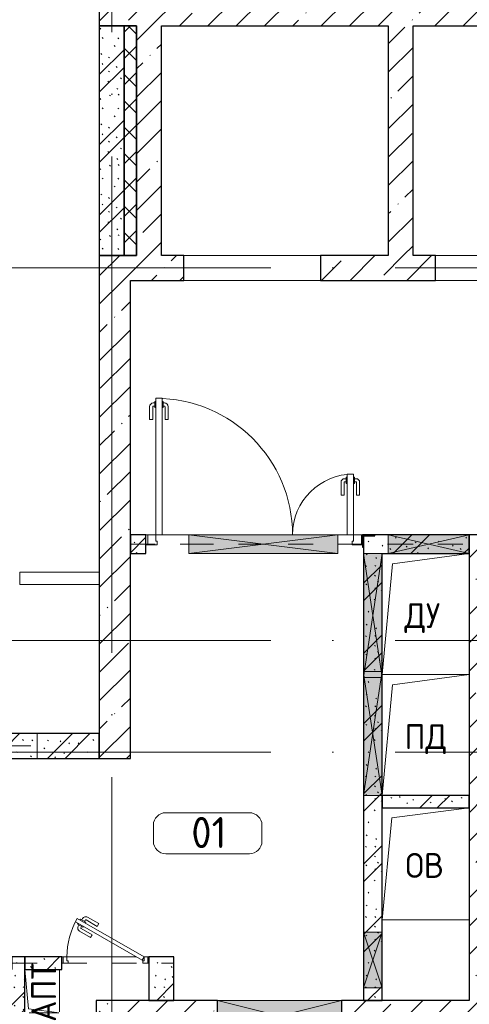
# Model space of a CAD drawing. Header units: millimetres. Extents: x -19737 to 100106, y -4436 to 96517.
# Tile 30 of 59: x 35392 to 39009, y 83769 to 91700. Entities that reach past the tile are written whole.
import ezdxf

# ---------------------------------------------------------------- set-up
doc = ezdxf.new("R2010")
doc.units = ezdxf.units.MM
doc.linetypes.add('3_ Штрих_ 1 х 1 мм', pattern=[400, 200, -200])
doc.linetypes.add('ADSK_Линия сетки', pattern=[5000, 4000, -500, 0, -500])
for name, color, linetype, lineweight in [('A-____-NOTE-TEXT', 7, 'Continuous', 18), ('A-AREA-____-IDEN', 7, 'Continuous', 9), ('A-DOOR-____-MCUT', 7, 'Continuous', 9), ('A-DOOR-____-OTLN', 7, 'Continuous', 18), ('A-DOOR-FRAM-MCUT', 7, 'Continuous', 9), ('A-DOOR-OPNG-OTLN', 7, 'Continuous', 18), ('A-FLOR-____-OTLN', 7, 'Continuous', 18), ('A-GENM-____-OTLN', 7, 'Continuous', 18), ('A-GLAZ-____-MCUT', 7, 'Continuous', 9), ('A-GLAZ-____-OTLN', 7, 'Continuous', 18), ('A-WALL-____-MCUT', 7, 'Continuous', 40), ('A-WALL-____-PATT', 7, 'Continuous', 40), ('I-WALL-____-MCUT', 7, 'Continuous', 40), ('I-WALL-____-OTLN', 7, 'Continuous', 18), ('M-EQPM-____-OTLN', 7, 'Continuous', 18), ('S-BEAM-____-OTLN', 7, 'Continuous', 18), ('S-COLS-____-MCUT', 7, 'Continuous', 40), ('S-COLS-____-OTLN', 7, 'Continuous', 18), ('S-GRID-____-OTLN', 7, 'Continuous', 9)]:
    doc.layers.add(name, color=color, linetype=linetype, lineweight=lineweight)
doc.styles.add('GOST Common', font='GOST_Common.ttf', dxfattribs={"height": 200})
doc.styles.add('GOST Common_2', font='GOST_Common.ttf', dxfattribs={"height": 250})
pattern_1 = [(45, (0, 0), (-228.0985, 228.0985), []), (45, (228.1, 0), (-228.0985, 228.0985), [403.225, -80.645, 6.706, -73.939])]
pattern_2 = [(135, (300.56, 377.28), (-565.6854, 6e-14), [10, -790]), (135, (349.8, 474.73), (-565.6854, 6e-14), [10, -790]), (135, (423.93, 473.06), (-565.6854, 6e-14), [10, -790]), (135, (229.92, 447.9), (-565.6854, 6e-14), [10, -790]), (135, (155.08, 447.9), (-565.6854, 6e-14), [10, -790]), (135, (114.9, 369.03), (-565.6854, 6e-14), [10, -790]), (135, (132.43, 285.8), (-565.6854, 6e-14), [10, -790]), (135, (214.66, 322), (-565.6854, 6e-14), [10, -790]), (135, (198.16, 261.88), (-565.6854, 6e-14), [10, -790]), (135, (45.2, 272.9), (-565.6854, 6e-14), [10, -790]), (135, (42.32, 336.16), (-565.6854, 6e-14), [10, -790]), (135, (92.26, 192.24), (-565.6854, 6e-14), [10, -790]), (135, (7.07, 149.2), (-565.6854, 6e-14), [10, -790]), (135, (80.6, 95.1), (-565.6854, 6e-14), [10, -790]), (135, (79.53, 36.94), (-565.6854, 6e-14), [10, -790]), (135, (153.87, 74.56), (-565.6854, 6e-14), [10, -790]), (135, (228.35, 124.8), (-565.6854, 6e-14), [10, -790]), (135, (279.75, 180.4), (-565.6854, 6e-14), [10, -790]), (135, (282.9, 31.63), (-565.6854, 6e-14), [10, -790]), (135, (377.38, 53.45), (-565.6854, 6e-14), [10, -790]), (135, (352.28, 102.7), (-565.6854, 6e-14), [10, -790]), (135, (354.05, 0), (-565.6854, 6e-14), [10, -790]), (135, (553.23, 16.45), (-565.6854, 6e-14), [10, -790]), (135, (542.38, 63.45), (-565.6854, 6e-14), [10, -790]), (135, (536.58, 239.3), (-565.6854, 6e-14), [10, -790]), (135, (475.85, 203.9), (-565.6854, 6e-14), [10, -790]), (135, (475.85, 316.54), (-565.6854, 6e-14), [10, -790]), (135, (520.8, 408.7), (-565.6854, 6e-14), [10, -790]), (135, (551.1, 470.8), (-565.6854, 6e-14), [10, -790]), (135, (235.25, 537.93), (-565.6854, 6e-14), [10, -790]), (135, (407.25, 547.65), (-565.6854, 6e-14), [10, -790]), (135, (94.5, 558.6), (-565.6854, 6e-14), [10, -790]), (135, (46.4, 532.3), (-565.6854, 6e-14), [10, -790]), (135, (85.56, 465.04), (-565.6854, 6e-14), [10, -790]), (135, (355.53, 181.14), (-565.6854, 6e-14), [10, -790]), (135, (362.23, 243.6), (-565.6854, 6e-14), [10, -790]), (135, (413.45, 344.1), (-565.6854, 6e-14), [10, -790]), (135, (286.3, 273.25), (-565.6854, 6e-14), [10, -790]), (135, (423.02, 263.72), (-565.6854, 6e-14), [10, -790]), (135, (162.94, 190.2), (-565.6854, 6e-14), [10, -790]), (135, (470.25, 120.93), (-565.6854, 6e-14), [10, -790]), (135, (484.48, 9.78), (-565.6854, 6e-14), [10, -790]), (45, (0, 212.13), (-565.6854, 0), []), (45, (212.13, 0), (-565.6854, 0), []), (45, (353.55, 0), (-565.6854, 0), []), (45, (0, 353.55), (-565.6854, 0), [])]

# ---------------------------------------------------------------- blocks, each defined once
blk = doc.blocks.new('КР-Проем - Настраиваемый-3879206-02_К2')
at = {"layer": 'A-DOOR-OPNG-OTLN', "color": 254, "lineweight": 13, "true_color": 0xcccccc}
for p, q in [((-550, 100), (550, 100)), ((-550, -100), (550, -100))]:
    blk.add_line(p, q, dxfattribs=at)
blk = doc.blocks.new('АР_Дверь двупольная - 1750х2100h_1100_490__Лифт-холл_EI30-7450227-02_К2')
at = {"layer": 'A-DOOR-____-MCUT', "color": 254, "lineweight": 15, "true_color": 0xcccccc}
for p, q in [((-795, 75), (-795, 1175)), ((-795, 1175), (-745, 1175)), ((-745, 1175), (-745, 75)), ((795, 565), (745, 565)), ((745, 565), (745, 75)), ((795, 75), (795, 565)), ((-745, 75), (-795, 75)), ((745, 75), (795, 75))]:
    blk.add_line(p, q, dxfattribs=at)
at = {"layer": 'A-DOOR-____-OTLN', "color": 254, "lineweight": 5, "true_color": 0xcccccc}
for p, q in [((-803, 1137.5), (-815, 1137.5)), ((-803, 1112.5), (-815, 1112.5)), ((-803, 1150), (-803, 1100)), ((-795, 1150), (-803, 1150)), ((-745, 1150), (-737, 1150)), ((-737, 1150), (-737, 1100)), ((-737, 1137.5), (-725, 1137.5)), ((-737, 1112.5), (-725, 1112.5)), ((-845, 1005), (-845, 1107.5)), ((-820, 1005), (-820, 1107.5)), ((-803, 1100), (-795, 1100)), ((-737, 1100), (-745, 1100)), ((-720, 1005), (-720, 1107.5)), ((-695, 1005), (-695, 1107.5)), ((-820, 1005), (-845, 1005)), ((-720, 1005), (-695, 1005)), ((695, 395), (695, 497.5)), ((720, 395), (720, 497.5)), ((737, 527.5), (725, 527.5)), ((737, 502.5), (725, 502.5)), ((737, 540), (737, 490)), ((745, 540), (737, 540)), ((737, 490), (745, 490)), ((795, 540), (803, 540)), ((803, 490), (795, 490)), ((803, 540), (803, 490)), ((803, 527.5), (815, 527.5)), ((803, 502.5), (815, 502.5)), ((820, 395), (820, 497.5)), ((845, 395), (845, 497.5)), ((720, 395), (695, 395)), ((820, 395), (845, 395))]:
    blk.add_line(p, q, dxfattribs=at)
for centre, radius, start, end in [((-815, 1107.5), 30, 90, 180), ((-815, 1107.5), 4.99, 90, 180), ((-725, 1107.5), 30, 360, 90), ((-725, 1107.5), 4.99, 0, 90), ((725, 497.5), 30, 90, 180), ((725, 497.5), 4.99, 90, 180), ((815, 497.5), 30, 0, 90), ((815, 497.5), 4.99, 0, 90)]:
    blk.add_arc(centre, radius, start, end, dxfattribs=at)
at = {"layer": 'A-DOOR-____-OTLN', "color": 254, "lineweight": 13, "true_color": 0xcccccc}
for centre, radius, start, end in [((-795, 75), 1100, 0, 90), ((795, 75), 490, 90, 180)]:
    blk.add_arc(centre, radius, start, end, dxfattribs=at)
at = {"layer": 'A-DOOR-FRAM-MCUT', "color": 254, "lineweight": 15, "true_color": 0xcccccc}
for p, q in [((-860, 75), (-875, 75)), ((-860, 75), (-795, 75)), ((-860, -5), (-860, 75)), ((-795, 75), (-795, 25)), ((-795, 25), (-785, 25)), ((-785, 25), (-785, -5)), ((795, 25), (785, 25)), ((785, 25), (785, -5)), ((860, 75), (795, 75)), ((795, 75), (795, 25)), ((860, -5), (860, 75)), ((860, 75), (875, 75)), ((-860, -5), (-875, -5)), ((-785, -5), (-860, -5)), ((785, -5), (860, -5)), ((860, -5), (875, -5))]:
    blk.add_line(p, q, dxfattribs=at)
blk = doc.blocks.new('АР_Отверстие прямоугольное - ОВВ-6094692-02_К2')
at = {"layer": 'A-GLAZ-____-OTLN', "lineweight": 13, "true_color": 0xf9f9f9}
blk.add_hatch(color=7, dxfattribs=at).paths.add_polyline_path([(450, -75), (450, 75), (-200, 75), (-200, -75)])
at = {"layer": 'A-GLAZ-____-MCUT', "color": 254, "lineweight": 15, "true_color": 0xcccccc}
for p, q in [((-200, 75), (-200, -75)), ((450, 75), (450, -75))]:
    blk.add_line(p, q, dxfattribs=at)
at = {"layer": 'A-GLAZ-____-OTLN', "color": 254, "lineweight": 5, "true_color": 0xcccccc}
for p, q in [((450, 75), (-200, -75)), ((-200, 75), (450, -75))]:
    blk.add_line(p, q, dxfattribs=at)
at = {"layer": 'A-GLAZ-____-OTLN', "color": 254, "lineweight": 13, "true_color": 0xcccccc}
for p, q in [((450, 75), (-200, 75)), ((-200, 75), (-200, -75)), ((450, -75), (450, 75)), ((-200, -75), (450, -75))]:
    blk.add_line(p, q, dxfattribs=at)
blk = doc.blocks.new('АР_Отверстие прямоугольное - ОВВ-6057633-02_К2')
at = {"layer": 'A-GLAZ-____-OTLN', "lineweight": 13, "true_color": 0xf9f9f9}
blk.add_hatch(color=7, dxfattribs=at).paths.add_polyline_path([(625, -75), (625, 75), (-375, 75), (-375, -75)])
at = {"layer": 'A-GLAZ-____-MCUT', "color": 254, "lineweight": 15, "true_color": 0xcccccc}
for p, q in [((-375, 75), (-375, -75)), ((625, 75), (625, -75))]:
    blk.add_line(p, q, dxfattribs=at)
at = {"layer": 'A-GLAZ-____-OTLN', "color": 254, "lineweight": 5, "true_color": 0xcccccc}
for p, q in [((625, 75), (-375, -75)), ((-375, 75), (625, -75))]:
    blk.add_line(p, q, dxfattribs=at)
at = {"layer": 'A-GLAZ-____-OTLN', "color": 254, "lineweight": 13, "true_color": 0xcccccc}
for p, q in [((625, 75), (-375, 75)), ((-375, 75), (-375, -75)), ((625, -75), (625, 75)), ((-375, -75), (625, -75))]:
    blk.add_line(p, q, dxfattribs=at)
blk = doc.blocks.new('АР_Отверстие прямоугольное - ОВВ-6057616-02_К2')
at = {"layer": 'A-GLAZ-____-OTLN', "lineweight": 13, "true_color": 0xf9f9f9}
blk.add_hatch(color=7, dxfattribs=at).paths.add_polyline_path([(625, 75), (-375, 75), (-375, -75), (625, -75)])
at = {"layer": 'A-GLAZ-____-MCUT', "color": 254, "lineweight": 15, "true_color": 0xcccccc}
for p, q in [((-375, 75), (-375, -75)), ((625, 75), (625, -75))]:
    blk.add_line(p, q, dxfattribs=at)
at = {"layer": 'A-GLAZ-____-OTLN', "color": 254, "lineweight": 5, "true_color": 0xcccccc}
for p, q in [((-375, 75), (-325, 67.5)), ((625, 75), (-325, -67.5)), ((-325, 67.5), (625, -75)), ((-325, -67.5), (-375, -75))]:
    blk.add_line(p, q, dxfattribs=at)
at = {"layer": 'A-GLAZ-____-OTLN', "color": 254, "lineweight": 13, "true_color": 0xcccccc}
for p, q in [((-325, 75), (-375, 75)), ((-375, 75), (-375, -75)), ((625, 75), (-325, 75)), ((625, -75), (625, 75)), ((-375, -75), (-325, -75)), ((-325, -75), (625, -75))]:
    blk.add_line(p, q, dxfattribs=at)
blk = doc.blocks.new('АР_Отверстие прямоугольное - АПТ-4747957-02_К2')
at = {"layer": 'A-GLAZ-____-OTLN', "lineweight": 13, "true_color": 0xf9f9f9}
blk.add_hatch(color=7, dxfattribs=at).paths.add_polyline_path([(350, -75), (350, 75), (-100, 75), (-100, -75)])
at = {"layer": 'A-GLAZ-____-MCUT', "color": 254, "lineweight": 15, "true_color": 0xcccccc}
for p, q in [((-100, 75), (-100, -75)), ((350, 75), (350, -75))]:
    blk.add_line(p, q, dxfattribs=at)
at = {"layer": 'A-GLAZ-____-OTLN', "color": 254, "lineweight": 5, "true_color": 0xcccccc}
for p, q in [((350, 75), (-100, -75)), ((-100, 75), (350, -75))]:
    blk.add_line(p, q, dxfattribs=at)
at = {"layer": 'A-GLAZ-____-OTLN', "color": 254, "lineweight": 13, "true_color": 0xcccccc}
for p, q in [((350, 75), (-100, 75)), ((-100, 75), (-100, -75)), ((350, -75), (350, 75)), ((-100, -75), (350, -75))]:
    blk.add_line(p, q, dxfattribs=at)
blk = doc.blocks.new('АР_Отверстие прямоугольное - АПТ-3957739-02_К2')
at = {"layer": 'A-GLAZ-____-OTLN', "lineweight": 13, "true_color": 0xf9f9f9}
blk.add_hatch(color=7, dxfattribs=at).paths.add_polyline_path([(625, -125), (625, 125), (-375, 125), (-375, -125), (168.5, -125)])
at = {"layer": 'A-GLAZ-____-MCUT', "color": 254, "lineweight": 15, "true_color": 0xcccccc}
for p, q in [((-375, 125), (-375, -125)), ((625, 125), (625, -125))]:
    blk.add_line(p, q, dxfattribs=at)
at = {"layer": 'A-GLAZ-____-OTLN', "color": 254, "lineweight": 5, "true_color": 0xcccccc}
for p, q in [((625, 125), (-375, -125)), ((-375, 125), (625, -125))]:
    blk.add_line(p, q, dxfattribs=at)
at = {"layer": 'A-GLAZ-____-OTLN', "color": 254, "lineweight": 13, "true_color": 0xcccccc}
for p, q in [((625, 125), (-375, 125)), ((-375, 125), (-375, -125)), ((625, -125), (625, 125)), ((-375, -125), (625, -125))]:
    blk.add_line(p, q, dxfattribs=at)
blk = doc.blocks.new('АР_Отверстие прямоугольное - ОВВ-5306149-02_К2')
at = {"layer": 'A-GLAZ-____-OTLN', "lineweight": 13, "true_color": 0xf9f9f9}
blk.add_hatch(color=7, dxfattribs=at).paths.add_polyline_path([(-48.5, 75), (-475, 75), (-475, -75), (725, -75), (725, 75)])
at = {"layer": 'A-GLAZ-____-MCUT', "color": 254, "lineweight": 15, "true_color": 0xcccccc}
for p, q in [((-475, 75), (-475, -75)), ((725, 75), (725, -75))]:
    blk.add_line(p, q, dxfattribs=at)
at = {"layer": 'A-GLAZ-____-OTLN', "color": 254, "lineweight": 5, "true_color": 0xcccccc}
for p, q in [((725, 75), (-475, -75)), ((-475, 75), (725, -75))]:
    blk.add_line(p, q, dxfattribs=at)
at = {"layer": 'A-GLAZ-____-OTLN', "color": 254, "lineweight": 13, "true_color": 0xcccccc}
for p, q in [((725, 75), (-475, 75)), ((-475, 75), (-475, -75)), ((725, -75), (725, 75)), ((-475, -75), (725, -75))]:
    blk.add_line(p, q, dxfattribs=at)
blk = doc.blocks.new('АР_Дверь однопольная - 700х2100h_600__ПК-5131138-02_К2')
at = {"layer": 'A-DOOR-____-MCUT', "color": 254, "lineweight": 15, "true_color": 0xcccccc}
for p, q in [((-226.9, 360), (-241.9, 334)), ((-241.9, 334), (295, 24)), ((310, 50), (-226.9, 360)), ((295, 24), (310, 50))]:
    blk.add_line(p, q, dxfattribs=at)
at = {"layer": 'A-DOOR-____-OTLN', "color": 254, "lineweight": 5, "true_color": 0xcccccc}
for p, q in [((-220.3, 321.5), (-224.3, 314.6)), ((-205.3, 347.5), (-201.3, 354.4)), ((-201.3, 354.4), (-158, 329.4)), ((-190.5, 348.2), (-184.5, 358.6)), ((-168.8, 335.7), (-162.8, 346.1)), ((-158, 329.4), (-162, 322.5)), ((-67.2, 296.7), (-156, 347.9)), ((-54.7, 318.3), (-143.5, 369.6)), ((-67.2, 296.7), (-54.7, 318.3)), ((-224.3, 314.6), (-181, 289.6)), ((-213.5, 308.3), (-219.5, 297.9)), ((-119.7, 205.7), (-208.5, 257)), ((-191.8, 295.8), (-197.8, 285.4)), ((-107.2, 227.4), (-196, 278.6)), ((-181, 289.6), (-177, 296.5)), ((-107.2, 227.4), (-119.7, 205.7))]:
    blk.add_line(p, q, dxfattribs=at)
at = {"layer": 'A-DOOR-____-OTLN', "color": 254, "lineweight": 13, "true_color": 0xcccccc}
blk.add_arc((310, 50), 620, 150, 180, dxfattribs=at)
at = {"layer": 'A-DOOR-____-OTLN', "color": 254, "lineweight": 5, "true_color": 0xcccccc}
for centre, radius, start, end in [((-158.5, 343.6), 30, 60, 150), ((-158.5, 343.6), 4.99, 60, 150), ((-193.5, 282.9), 30, 150, 240), ((-193.5, 282.9), 4.99, 150, 240)]:
    blk.add_arc(centre, radius, start, end, dxfattribs=at)
at = {"layer": 'A-DOOR-FRAM-MCUT', "color": 254, "lineweight": 15, "true_color": 0xcccccc}
for p, q in [((-340, 50), (-350, 50)), ((-340, 0), (-350, 0)), ((-310, 50), (-340, 50)), ((-340, 50), (-340, 0)), ((-340, 0), (-300, 0)), ((-310, 20), (-310, 50)), ((-300, 20), (-310, 20)), ((-300, 0), (-300, 20)), ((310, 20), (300, 20)), ((300, 20), (300, 0)), ((300, 0), (340, 0)), ((340, 50), (310, 50)), ((310, 50), (310, 20)), ((340, 0), (340, 50)), ((340, 50), (350, 50)), ((340, 0), (350, 0))]:
    blk.add_line(p, q, dxfattribs=at)
blk = doc.blocks.new('АР_Перемычка - 200_Уx2_50x5__250-250-V26-02_К2')
at = {"layer": 'S-BEAM-____-OTLN', "color": 254, "linetype": '3_ Штрих_ 1 х 1 мм', "lineweight": 15, "true_color": 0xdcdcdc}
for p, q in [((-750, 100), (-750, -100)), ((750, 100), (750, -100)), ((-750, 0), (-500, 0)), ((-500, 0), (500, 0)), ((500, 0), (750, 0))]:
    blk.add_line(p, q, dxfattribs=at)
blk = doc.blocks.new('АР_Перемычка - 100_Уx1_75x5__400-200-5131139-02_К2')
at = {"layer": 'S-BEAM-____-OTLN', "color": 254, "linetype": '3_ Штрих_ 1 х 1 мм', "lineweight": 15, "true_color": 0xdcdcdc}
for p, q in [((-750, 50), (-750, -50)), ((550, 50), (550, -50)), ((-750, 0), (550, 0))]:
    blk.add_line(p, q, dxfattribs=at)
blk = doc.blocks.new('АР_Перемычка - 150_Уx2_50x5__Оп_125_50х5_-Оп_850_50х5_-4907548-02_К2')
at = {"layer": 'S-BEAM-____-OTLN', "color": 254, "linetype": '3_ Штрих_ 1 х 1 мм', "lineweight": 15, "true_color": 0xdcdcdc}
for p, q in [((-1000, 75), (-1000, -75)), ((1725, 75), (1725, -75)), ((-1000, 0), (-530, 0)), ((-530, 0), (670, 0)), ((670, 0), (1075, 0)), ((1075, 0), (1725, 0))]:
    blk.add_line(p, q, dxfattribs=at)
blk = doc.blocks.new('АР_Фахверк_Уголок равнополоч__ГОСТ 8509-93 - L 100x8-5470581-02_К2')
at = {"layer": 'S-COLS-____-MCUT', "color": 254, "lineweight": 30, "true_color": 0xcccccc}
for p, q in [((-27.5, 72.5), (-27.5, -27.5)), ((-19.5, 72.5), (-27.5, 72.5)), ((-19.5, -19.5), (-19.5, 72.5)), ((-27.5, -27.5), (72.5, -27.5)), ((72.5, -19.5), (-19.5, -19.5)), ((72.5, -27.5), (72.5, -19.5))]:
    blk.add_line(p, q, dxfattribs=at)
blk = doc.blocks.new('АР_Канал вертикальный прямоугольный - ДУ-3013614-02_К2')
at = {"layer": 'A-GENM-____-OTLN', "color": 253, "lineweight": 13, "true_color": 0xaaaaaa}
for p, q in [((-350, -387.5), (-350, 487.5)), ((-350, 487.5), (350, 487.5))]:
    blk.add_line(p, q, dxfattribs=at)
at = {"layer": 'M-EQPM-____-OTLN', "color": 253, "lineweight": 13, "true_color": 0xaaaaaa}
for p, q in [((-350, -487.5), (-350, 487.5)), ((-350, 487.5), (350, 487.5)), ((-266.3, 403.8), (350, 487.5)), ((350, 487.5), (350, -487.5)), ((-350, -487.5), (-266.3, 403.8)), ((350, -487.5), (-350, -487.5))]:
    blk.add_line(p, q, dxfattribs=at)
blk = doc.blocks.new('АР_Канал вертикальный прямоугольный - ПД-3013681-02_К2')
at = {"layer": 'A-GENM-____-OTLN', "color": 253, "lineweight": 13, "true_color": 0xaaaaaa}
blk.add_line((-350, -487.5), (-350, 387.5), dxfattribs=at)
at = {"layer": 'M-EQPM-____-OTLN', "color": 253, "lineweight": 13, "true_color": 0xaaaaaa}
for p, q in [((-350, -487.5), (-350, 487.5)), ((-350, 487.5), (350, 487.5)), ((-266.3, 403.8), (350, 487.5)), ((350, 487.5), (350, -487.5)), ((-350, -487.5), (-266.3, 403.8)), ((350, -487.5), (-350, -487.5))]:
    blk.add_line(p, q, dxfattribs=at)
blk = doc.blocks.new('АР_Канал вертикальный прямоугольный - ОВ-3013721-02_К2')
at = {"layer": 'A-GENM-____-OTLN', "color": 253, "lineweight": 13, "true_color": 0xaaaaaa}
for p, q in [((-350, -450), (-350, 450)), ((-350, 450), (350, 450))]:
    blk.add_line(p, q, dxfattribs=at)
at = {"layer": 'M-EQPM-____-OTLN', "color": 253, "lineweight": 13, "true_color": 0xaaaaaa}
for p, q in [((-350, -450), (-350, 450)), ((-350, 450), (350, 450)), ((-270, 370), (350, 450)), ((350, 450), (350, -450)), ((-350, -450), (-270, 370)), ((350, -450), (-350, -450))]:
    blk.add_line(p, q, dxfattribs=at)
blk = doc.blocks.new('АР_Канал вертикальный прямоугольный - АПТ-4063742-02_К2')
at = {"layer": 'A-GENM-____-OTLN', "color": 253, "lineweight": 13, "true_color": 0xaaaaaa}
for p, q in [((-175, -140), (-175, 140)), ((-175, 140), (175, 140))]:
    blk.add_line(p, q, dxfattribs=at)
at = {"layer": 'M-EQPM-____-OTLN', "color": 253, "lineweight": 13, "true_color": 0xaaaaaa}
for p, q in [((-175, -140), (-175, 140)), ((-175, 140), (175, 140)), ((-175, -140), (-143.5, 108.5)), ((-143.5, 108.5), (175, 140)), ((175, 140), (175, -140)), ((175, -140), (-175, -140))]:
    blk.add_line(p, q, dxfattribs=at)
blk = doc.blocks.new('Наметкина 10_РД_АР_К2_отсоединено_rvt-1-02_К2')
at = {"layer": 'A-WALL-____-PATT', "lineweight": 5, "true_color": 0xcccccc}
h = blk.add_hatch(dxfattribs=at)
h.set_pattern_fill('FP_15', color=254, style=0, pattern_type=2)
h.set_pattern_definition(pattern_1)
h.paths.add_polyline_path([(32491.9, 91650), (33335.3, 91650), (33335.3, 91850), (24735.3, 91850), (24735.3, 91650), (31310.3, 91650)])
h = blk.add_hatch(dxfattribs=at)
h.set_pattern_fill('FP_16', color=254, style=0, pattern_type=2)
h.set_pattern_definition(pattern_2)
h.paths.add_polyline_path([(24935.3, 89800), (24935.3, 91650), (24735.3, 91650), (24735.3, 89800)])
h = blk.add_hatch(dxfattribs=at)
h.set_pattern_fill('FP_18', color=254, style=0, pattern_type=2)
h.set_pattern_definition([(45, (0, 0), (-106.06602, 106.06602), []), (135, (0, 0), (-106.06602, -106.06602), [])])
h.paths.add_polyline_path([(25035.3, 89800), (25035.3, 91650), (24935.3, 91650), (24935.3, 89800)])
h = blk.add_hatch(dxfattribs=at)
h.set_pattern_fill('FP_15', color=254, style=0, pattern_type=2)
h.set_pattern_definition(pattern_1)
h.paths.add_polyline_path([(25235.3, 89800), (25235.3, 91650), (25035.3, 91650), (25035.3, 89800)])
h = blk.add_hatch(dxfattribs=at)
h.set_pattern_fill('FP_15', color=254, style=0, pattern_type=2)
h.set_pattern_definition(pattern_1)
h.paths.add_polyline_path([(27260.3, 89800), (27260.3, 91650), (27060.3, 91650), (27060.3, 89800)])
h = blk.add_hatch(dxfattribs=at)
h.set_pattern_fill('FP_15', color=254, style=0, pattern_type=2)
h.set_pattern_definition(pattern_1)
h.paths.add_polyline_path([(33135.3, 89600), (33135.3, 89800), (32590.3, 89800), (32590.3, 89600)])
h.paths.add_polyline_path([(31490.3, 89600), (31490.3, 89800), (30565.3, 89800), (30565.3, 89600)])
h.paths.add_polyline_path([(29465.3, 89600), (29465.3, 89800), (28540.3, 89800), (28540.3, 89600)])
h.paths.add_polyline_path([(27440.3, 89600), (27440.3, 89800), (26515.3, 89800), (26515.3, 89600)])
h.paths.add_polyline_path([(24735.3, 89600), (25415.3, 89600), (25415.3, 89800), (24735.3, 89800)])
h = blk.add_hatch(dxfattribs=at)
h.set_pattern_fill('FP_15', color=254, style=0, pattern_type=2)
h.set_pattern_definition(pattern_1)
h.paths.add_polyline_path([(24985.3, 85750), (24985.3, 89600), (24735.3, 89600), (24735.3, 85750)])
h = blk.add_hatch(dxfattribs=at)
h.set_pattern_fill('FP_16', color=254, style=0, pattern_type=2)
h.set_pattern_definition(pattern_2)
h.paths.add_polyline_path([(25110.3, 87400), (25110.3, 87550), (24985.3, 87550), (24985.3, 87400)])
h = blk.add_hatch(dxfattribs=at)
h.set_pattern_fill('FP_16', color=254, style=0, pattern_type=2)
h.set_pattern_definition(pattern_2)
h.paths.add_polyline_path([(27710.3, 87400), (27710.3, 87550), (26860.3, 87550), (26860.3, 87400), (27060.3, 87400)])
h = blk.add_hatch(dxfattribs=at)
h.set_pattern_fill('FP_15', color=254, style=0, pattern_type=2)
h.set_pattern_definition(pattern_1)
h.paths.add_polyline_path([(27910.3, 83800), (27910.3, 87550), (27710.3, 87550), (27710.3, 83800)])
h = blk.add_hatch(dxfattribs=at)
h.set_pattern_fill('FP_16', color=254, style=0, pattern_type=2)
h.set_pattern_definition(pattern_2)
h.paths.add_polyline_path([(27010.3, 83800), (27010.3, 87400), (26860.3, 87400), (26860.3, 83800)])
h = blk.add_hatch(dxfattribs=at)
h.set_pattern_fill('FP_16', color=254, style=0, pattern_type=2)
h.set_pattern_definition(pattern_2)
h.paths.add_polyline_path([(24735.3, 85750), (24735.3, 85950), (23985.3, 85950), (23985.3, 85750), (24141.1, 85750)])
h.paths.add_polyline_path([(22985.3, 85750), (22985.3, 85950), (19185.3, 85950), (19185.3, 85750), (19965.6, 85750)])
h = blk.add_hatch(dxfattribs=at)
h.set_pattern_fill('FP_16', color=254, style=0, pattern_type=2)
h.set_pattern_definition(pattern_2)
h.paths.add_polyline_path([(27710.3, 85350), (27710.3, 85450), (27010.3, 85450), (27010.3, 85350)])
h = blk.add_hatch(dxfattribs=at)
h.set_pattern_fill('FP_16', color=254, style=0, pattern_type=2)
h.set_pattern_definition(pattern_2)
h.paths.add_polyline_path([(24135.3, 83500), (24135.3, 84150), (23935.3, 84150), (23935.3, 83500)])
h = blk.add_hatch(dxfattribs=at)
h.set_pattern_fill('FP_16', color=254, style=0, pattern_type=2)
h.set_pattern_definition(pattern_2)
h.paths.add_polyline_path([(24435.3, 84050), (24435.3, 84150), (24135.3, 84150), (24135.3, 84050), (24141.1, 84050)])
h = blk.add_hatch(dxfattribs=at)
h.set_pattern_fill('FP_16', color=254, style=0, pattern_type=2)
h.set_pattern_definition(pattern_2)
h.paths.add_polyline_path([(25335.3, 83800), (25335.3, 84150), (25135.3, 84150), (25135.3, 83800)])
h = blk.add_hatch(dxfattribs=at)
h.set_pattern_fill('FP_15', color=254, style=0, pattern_type=2)
h.set_pattern_definition(pattern_1)
h.paths.add_polyline_path([(40842.8, 83550), (41410.3, 83550), (41410.3, 83800), (26685.3, 83800), (26685.3, 83550), (36667.4, 83550)])
h.paths.add_polyline_path([(25685.3, 83550), (25685.3, 83800), (25010.3, 83800), (25010.3, 83550)])
at = {"layer": 'S-COLS-____-OTLN', "lineweight": 5, "true_color": 0xcccccc}
h = blk.add_hatch(dxfattribs=at)
h.set_pattern_fill('FP_15', color=254, style=0, pattern_type=2)
h.set_pattern_definition(pattern_1)
h.paths.add_polyline_path([(24710.3, 81400), (25010.3, 81400), (25010.3, 83800), (24710.3, 83800), (24710.3, 82012.9)])
at = {"layer": 'A-FLOR-____-OTLN', "color": 254, "lineweight": 13, "true_color": 0xcccccc}
for p, q in [((26515.3, 89600), (25415.3, 89600)), ((28540.3, 89600), (27440.3, 89600)), ((25110.3, 87550), (25125.3, 87550)), ((25125.3, 87550), (25110.3, 87550)), ((25190.3, 87550), (25240.3, 87550)), ((25240.3, 87550), (25190.3, 87550)), ((25240.3, 87550), (25455.3, 87550)), ((25455.3, 87550), (25240.3, 87550)), ((25455.3, 87550), (26655.3, 87550)), ((26655.3, 87550), (25455.3, 87550)), ((26655.3, 87550), (26730.3, 87550)), ((26730.3, 87550), (26655.3, 87550)), ((26845.3, 87550), (26852.3, 87550)), ((26852.3, 87550), (26845.3, 87550)), ((24435.3, 84150), (24445.3, 84150)), ((24475.3, 84150), (25035.3, 84150)), ((25125.3, 84150), (25135.3, 84150))]:
    blk.add_line(p, q, dxfattribs=at)
at = {"layer": 'A-WALL-____-MCUT', "color": 254, "lineweight": 30, "true_color": 0xcccccc}
for p, q in [((24735.3, 91850), (24735.3, 91650)), ((24735.3, 91650), (25035.3, 91650)), ((24935.3, 91650), (24935.3, 89800)), ((25035.3, 91650), (24935.3, 91650)), ((25035.3, 91650), (25035.3, 89800)), ((25035.3, 89800), (25035.3, 91650)), ((25235.3, 91650), (27060.3, 91650)), ((25235.3, 89800), (25235.3, 91650)), ((27060.3, 91650), (27060.3, 89800)), ((27260.3, 91650), (29085.3, 91650)), ((27260.3, 89800), (27260.3, 91650)), ((25035.3, 89800), (24735.3, 89800)), ((24735.3, 89800), (24735.3, 89600)), ((24935.3, 89800), (25035.3, 89800)), ((25415.3, 89800), (25235.3, 89800)), ((25415.3, 89600), (25415.3, 89800)), ((27060.3, 89800), (26515.3, 89800)), ((26515.3, 89800), (26515.3, 89600)), ((27440.3, 89800), (27260.3, 89800)), ((27440.3, 89600), (27440.3, 89800)), ((24735.3, 89600), (24735.3, 85750)), ((24985.3, 89600), (25415.3, 89600)), ((24985.3, 85750), (24985.3, 89600)), ((26515.3, 89600), (27440.3, 89600)), ((27710.3, 87550), (27710.3, 87400)), ((27910.3, 87550), (27710.3, 87550)), ((27710.3, 87400), (27710.3, 83800)), ((24735.3, 85750), (24985.3, 85750)), ((25685.3, 83800), (25010.3, 83800)), ((25685.3, 83550), (25685.3, 83800)), ((27710.3, 83800), (26685.3, 83800)), ((26685.3, 83800), (26685.3, 83550))]:
    blk.add_line(p, q, dxfattribs=at)
at = {"layer": 'I-WALL-____-MCUT', "color": 254, "lineweight": 30, "true_color": 0xcccccc}
for p, q in [((24935.3, 91650), (24735.3, 91650)), ((24735.3, 91650), (24735.3, 89800)), ((24935.3, 89800), (24935.3, 91650)), ((24735.3, 89800), (24935.3, 89800)), ((25110.3, 87550), (24985.3, 87550)), ((24985.3, 87550), (24985.3, 87400)), ((25110.3, 87400), (25110.3, 87550)), ((27060.3, 87550), (26860.3, 87550)), ((26860.3, 87550), (26860.3, 87400)), ((27710.3, 87550), (27060.3, 87550)), ((27710.3, 87400), (27710.3, 87550)), ((24985.3, 87400), (25110.3, 87400)), ((26860.3, 87400), (26860.3, 86450)), ((27010.3, 87400), (27060.3, 87400)), ((27010.3, 86450), (27010.3, 87400)), ((27060.3, 87400), (27710.3, 87400)), ((26860.3, 86450), (26860.3, 86400)), ((26860.3, 86400), (26860.3, 85450)), ((27010.3, 86400), (27010.3, 86450)), ((27010.3, 85450), (27010.3, 86400)), ((24735.3, 85950), (23985.3, 85950)), ((24735.3, 85750), (24735.3, 85950)), ((23985.3, 85750), (24735.3, 85750)), ((26860.3, 85450), (26860.3, 84350)), ((27010.3, 84350), (27010.3, 85450)), ((27710.3, 85450), (27010.3, 85450)), ((27010.3, 85450), (27010.3, 85350)), ((27710.3, 85350), (27710.3, 85450)), ((27010.3, 85350), (27710.3, 85350)), ((26860.3, 84350), (26860.3, 83900)), ((27010.3, 83900), (27010.3, 84350)), ((24135.3, 84150), (23935.3, 84150)), ((24135.3, 83700), (24135.3, 84150)), ((24435.3, 84150), (24135.3, 84150)), ((24135.3, 84150), (24135.3, 84050)), ((24435.3, 84050), (24435.3, 84150)), ((25335.3, 84150), (25135.3, 84150)), ((25135.3, 84150), (25135.3, 83800)), ((25335.3, 83800), (25335.3, 84150)), ((24135.3, 84050), (24435.3, 84050)), ((26860.3, 83900), (26860.3, 83800)), ((27010.3, 83800), (27010.3, 83900)), ((25135.3, 83800), (25335.3, 83800)), ((26860.3, 83800), (27010.3, 83800))]:
    blk.add_line(p, q, dxfattribs=at)
at = {"layer": 'I-WALL-____-OTLN', "color": 254, "lineweight": 13, "true_color": 0xcccccc}
for p, q in [((24095.3, 87250), (24735.3, 87250)), ((24095.3, 87250), (24095.3, 87150)), ((24735.3, 87150), (24095.3, 87150))]:
    blk.add_line(p, q, dxfattribs=at)
at = {"layer": 'S-COLS-____-MCUT', "color": 254, "lineweight": 30, "true_color": 0xcccccc}
for p, q in [((24710.3, 83800), (24710.3, 81400)), ((25010.3, 83800), (24710.3, 83800))]:
    blk.add_line(p, q, dxfattribs=at)
at = {"layer": 'A-DOOR-____-OTLN', "color": 7, "linetype": '3_ Штрих_ 1 х 1 мм', "lineweight": 30, "true_color": 0xccffff}
for name, p in [('КР-Проем - Настраиваемый-3879206-02_К2', (25965.3, 89700)), ('КР-Проем - Настраиваемый-3879206-02_К2', (27990.3, 89700)), ('АР_Дверь двупольная - 1750х2100h_1100_490__Лифт-холл_EI30-7450227-02_К2', (25985.3, 87475)), ('АР_Дверь однопольная - 700х2100h_600__ПК-5131138-02_К2', (24785.3, 84100))]:
    blk.add_blockref(name, p, dxfattribs=at)
at = {"layer": 'A-GLAZ-____-OTLN', "color": 7, "linetype": '3_ Штрих_ 1 х 1 мм', "lineweight": 30, "true_color": 0xccffff}
for name, p, rotation in [('АР_Отверстие прямоугольное - ОВВ-5306149-02_К2', (26180.3, 87475), 180), ('АР_Отверстие прямоугольное - ОВВ-6057633-02_К2', (26935.3, 87025), 269.9999999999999), ('АР_Отверстие прямоугольное - ОВВ-6057616-02_К2', (26935.3, 86075), 269.9999999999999), ('АР_Отверстие прямоугольное - АПТ-4747957-02_К2', (26935.3, 84250), 269.9999999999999)]:
    blk.add_blockref(name, p, dxfattribs=dict(at, rotation=rotation))
for name, p in [('АР_Отверстие прямоугольное - ОВВ-6094692-02_К2', (27260.3, 87475)), ('АР_Отверстие прямоугольное - АПТ-3957739-02_К2', (26060.3, 83675))]:
    blk.add_blockref(name, p, dxfattribs=at)
at = {"layer": 'M-EQPM-____-OTLN', "color": 253, "lineweight": 5, "true_color": 0xaaaaaa}
for name, p in [('АР_Канал вертикальный прямоугольный - ДУ-3013614-02_К2', (27360.3, 86912.5)), ('АР_Канал вертикальный прямоугольный - ПД-3013681-02_К2', (27360.3, 85937.5)), ('АР_Канал вертикальный прямоугольный - ОВ-3013721-02_К2', (27360.3, 84900))]:
    blk.add_blockref(name, p, dxfattribs=at)
at = {"layer": 'M-EQPM-____-OTLN', "color": 253, "lineweight": 5, "true_color": 0xaaaaaa, "rotation": 90.00000000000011}
blk.add_blockref('АР_Канал вертикальный прямоугольный - АПТ-4063742-02_К2', (24275.3, 83875), dxfattribs=at)
at = {"layer": 'S-BEAM-____-OTLN', "color": 7, "linetype": '3_ Штрих_ 1 х 1 мм', "lineweight": 30, "true_color": 0xccffff}
for name, p in [('АР_Перемычка - 150_Уx2_50x5__Оп_125_50х5_-Оп_850_50х5_-4907548-02_К2', (25985.3, 87475)), ('АР_Перемычка - 200_Уx2_50x5__250-250-V26-02_К2', (23485.3, 85850)), ('АР_Перемычка - 100_Уx1_75x5__400-200-5131139-02_К2', (24785.3, 84100))]:
    blk.add_blockref(name, p, dxfattribs=at)
at = {"layer": 'S-COLS-____-OTLN', "color": 7, "linetype": '3_ Штрих_ 1 х 1 мм', "lineweight": 30, "true_color": 0xccffff, "rotation": 269.9999999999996}
blk.add_blockref('АР_Фахверк_Уголок равнополоч__ГОСТ 8509-93 - L 100x8-5470581-02_К2', (26879.8, 87522.5), dxfattribs=at)
at = {"layer": 'A-____-NOTE-TEXT', "color": 253, "lineweight": 5, "true_color": 0xaaaaaa, "char_height": 200, "attachment_point": 1, "style": 'GOST Common'}
for s, insert, width in [('ДУ', (27191.1, 86999.7), 416.877), ('ПД', (27191.1, 86024.7), 416.877), ('ОВ', (27198.1, 84987.2), 400.844)]:
    blk.add_mtext(s, dxfattribs=dict(at, insert=insert, width=width))
at = {"layer": 'A-____-NOTE-TEXT', "color": 253, "lineweight": 5, "true_color": 0xaaaaaa, "insert": (24188.1, 83626.8), "char_height": 200, "width": 609.282, "attachment_point": 1, "rotation": 90, "style": 'GOST Common'}
blk.add_mtext('АПТ', dxfattribs=at)
blk = doc.blocks.new('Марка помещения 2 - Марка помещения 2-1605974-02_К2')
at = {"layer": 'A-AREA-____-IDEN', "color": 253, "true_color": 0xaaaaaa}
for p, q in [((-1.797, 0.841), (1.569, 0.841)), ((-2.297, -0.309), (-2.297, 0.341)), ((2.069, 0.341), (2.069, -0.309)), ((1.569, -0.809), (-1.797, -0.809))]:
    blk.add_line(p, q, dxfattribs=at)
for centre, start, end in [((-1.797, 0.341), 90, 180), ((1.569, 0.341), 0, 90), ((-1.797, -0.309), 180, 270), ((1.569, -0.309), 270, 360)]:
    blk.add_arc(centre, 0.5, start, end, dxfattribs=at)

msp = doc.modelspace()

# ---------------------------------------------------------------- linework, layer by layer
at = {"layer": 'S-GRID-____-OTLN', "color": 253, "linetype": 'ADSK_Линия сетки', "true_color": 0xaaaaaa}
for p, q in [((36132.3, 71598.9), (36132.3, 96517.1)), ((57412, 89700), (21097.2, 89700)), ((57412, 86700), (21959.9, 86700)), ((57412, 85800), (21959.9, 85800))]:
    msp.add_line(p, q, dxfattribs=at)

# ---------------------------------------------------------------- block references
at = {"lineweight": 5}
msp.add_blockref('Наметкина 10_РД_АР_К2_отсоединено_rvt-1-02_К2', (11297, 0), dxfattribs=at)
at = {"layer": 'A-AREA-____-IDEN', "color": 253, "true_color": 0xaaaaaa, "xscale": 199.9999999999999, "yscale": 199.9999999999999, "zscale": 199.9999999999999}
msp.add_blockref('Марка помещения 2 - Марка помещения 2-1605974-02_К2', (36927.2, 85143.7), dxfattribs=at)

# ---------------------------------------------------------------- texts
at = {"layer": 'A-AREA-____-IDEN', "color": 253, "true_color": 0xaaaaaa, "insert": (36772.7, 85277.4), "char_height": 250, "width": 384.81, "attachment_point": 1, "style": 'GOST Common_2'}
msp.add_mtext('01', dxfattribs=at)

doc.saveas('drawing.dxf')
